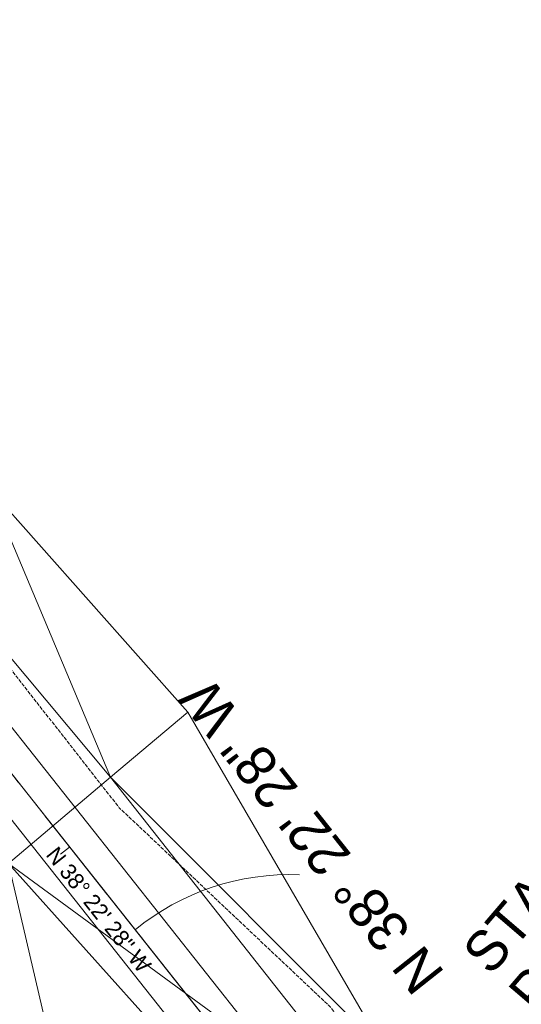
# Model space of a CAD drawing. Extents: x 2399984 to 2508823, y 556481 to 592637.
# Tile 99 of 158: x 2437741 to 2437828, y 564278 to 564449. Entities that reach past the tile are written whole.
import ezdxf
from ezdxf.enums import TextEntityAlignment as Align

# ---------------------------------------------------------------- set-up
doc = ezdxf.new("R2010")
doc.units = 0
doc.header["$MEASUREMENT"] = 0
for name, pattern in [('cl20', [100, 5, -5, 80, -5, 5]), ('cl50', [100, 7.5, -7.5, 70, -7.5, 7.5]), ('constlimit', [0.85, 0.65, -0.1, -0.1])]:
    doc.linetypes.add(name, pattern=pattern)
for name, color, linetype, lineweight in [('DT_X_Triangles', 91, 'Continuous', 0), ('GE_P_CL_20', 7, 'cl20', 13), ('GE_P_CL_50', 7, 'cl50', 13), ('PV_P_Bikeway', 193, 'Continuous', 13), ('RW_P_Const_Limits', 120, 'constlimit', 0)]:
    doc.layers.add(name, color=color, linetype=linetype, lineweight=lineweight)
doc.layers.add('GK_Visualization', color=30, linetype='Continuous', lineweight=13, plot=False)
doc.styles.add('Style-font31', font='font31.shx')

msp = doc.modelspace()

# ---------------------------------------------------------------- linework, layer by layer
at = {"layer": 'GE_P_CL_20'}
msp.add_line((2437880.68, 564140.54), (2437633.61, 564452.55), dxfattribs=at)
at = {"layer": 'GE_P_CL_20', "linetype": 'Continuous'}
msp.add_line((2437750.04, 564305.52), (2437748.47, 564304.28), dxfattribs=at)
at = {"layer": 'GE_P_CL_50'}
msp.add_line((2437807.83, 564232.54), (2437633.61, 564452.55), dxfattribs=at)
at = {"layer": 'GE_P_CL_50', "linetype": 'Continuous', "extrusion": (0, 0, -1)}
msp.add_arc((-2437788.24, 564258.44), 42.3, 50.6534, 92.3057, dxfattribs=at)
at = {"layer": 'GK_Visualization', "color": 1, "flags": 128}
msp.add_lwpolyline([(2438322.11, 563526.77), (2438051.49, 563959.19, 0.050315), (2438044.1, 563968.71), (2437880.68, 564140.54), (2437633.61, 564452.55), (2437585.46, 564883.36, 0.127136), (2437574.76, 564911.42), (2437459.17, 565074.31), (2437394.79, 565151.54), (2437343.43, 565237.42), (2437261.72, 565352.57, -0.085446)], format="xyb", dxfattribs=at)
at = {"layer": 'PV_P_Bikeway'}
for p, q in [((2437804.11, 564229.19), (2437637.41, 564439.71)), ((2437811.55, 564235.9), (2437649.96, 564439.97))]:
    msp.add_line(p, q, dxfattribs=at)
at = {"layer": 'RW_P_Const_Limits', "flags": 128}
msp.add_lwpolyline([(2437882.91, 564155.57), (2437882.82, 564155.56), (2437856.61, 564198.57), (2437825.61, 564237.81), (2437795.4, 564277.66), (2437758.66, 564312.35), (2437727.84, 564351.72), (2437698.29, 564392.1), (2437666.67, 564428.52)], dxfattribs=at)

# ---------------------------------------------------------------- texts
at = {"layer": 'GE_P_CL_20', "linetype": 'Continuous', "style": 'Style-font31'}
msp.add_text('N 38%%d 22\' 28" W', height=2.8, rotation=308.3744, dxfattribs=at).set_placement((2437756.18, 564295.51), align=Align.TOP_CENTER)
at = {"layer": 'GE_P_CL_50', "linetype": 'Continuous', "style": 'Style-font31'}
msp.add_text('N 38%%d 22\' 28" W', height=7, rotation=128.3744, dxfattribs=at).set_placement((2437789.37, 564305.18), align=Align.TOP_CENTER)
at = {"layer": 'GE_P_CL_50', "linetype": 'Continuous', "insert": (2437871.1, 564241.94), "char_height": 7, "attachment_point": 7, "rotation": 49.437, "line_spacing_factor": 0.9, "style": 'Style-font31'}
msp.add_mtext('STATION EQUATION\\PPT Sta. 141+57.81 BK.=\\PSTA. 141+56.91 AHD.\\P\\P\\P\\P\\P', dxfattribs=at)

# ---------------------------------------------------------------- meshes
at = {"layer": 'DT_X_Triangles'}
mesh = msp.add_polyface(dxfattribs=at)
corners = [(2437540.76, 564279.01), (2437613.33, 564427.88), (2437657.83, 564366.95), (2437583.6, 564439.24), (2437609.3, 564439.44), (2437611.38, 564434.86), (2437642.08, 564463.67), (2437634.99, 564439.67), (2437613.46, 564430.72), (2437659.98, 564436.59), (2437655.64, 564431.41), (2437655.99, 564427.9), (2437651.27, 564416.57), (2437660.17, 564440.21), (2437682.62, 564420.69), (2437686.71, 564409.24), (2437676.46, 564382.64), (2437689.25, 564428.6), (2437691.71, 564432.58), (2437705.55, 564341.87), (2437681.05, 564322.31), (2437685.35, 564440.71), (2437697.36, 564438.09), (2437692.04, 564394.28), (2437723.83, 564357.47), (2437697.81, 564437.41), (2437712.01, 564441.03), (2437738.68, 564441.35), (2437736, 564367.86), (2437757.16, 564317.66)]
mesh.append_faces([[corners[k] for k in face] for face in [(0, 1, 2), (3, 4, 5), (3, 5, 1), (4, 6, 7), (4, 7, 5), (5, 8, 1), (5, 7, 9), (5, 9, 10), (5, 10, 8), (1, 8, 10), (1, 10, 11), (1, 11, 12), (1, 12, 2), (7, 13, 9), (12, 11, 14), (12, 14, 15), (12, 15, 16), (12, 16, 2), (10, 17, 11), (10, 9, 18), (10, 18, 17), (11, 17, 14), (2, 16, 19), (2, 19, 20), (9, 13, 21), (9, 21, 22), (9, 22, 18), (16, 15, 23), (16, 23, 24), (16, 24, 19), (14, 17, 25), (14, 25, 15), (21, 26, 22), (15, 25, 26), (15, 26, 23), (17, 18, 25), (18, 22, 25), (23, 26, 27), (23, 27, 28), (23, 28, 24), (22, 26, 25), (24, 28, 29)]])
mesh = msp.add_polyface(dxfattribs=at)
corners = [(2437393.8, 564339.08), (2437420.8, 564353.74), (2437417.45, 564324.67), (2437427.57, 564349.24), (2437449.53, 564335.21), (2437441.01, 564310.12), (2437471.58, 564321.33), (2437462.89, 564296.56), (2437494.26, 564307.33), (2437484.76, 564282.96), (2437516.98, 564293.4), (2437507.65, 564268.58), (2437540.76, 564279.01), (2437530.59, 564254.28), (2437613.33, 564427.88), (2437564.52, 564264.6), (2437554.43, 564239.73), (2437657.83, 564366.95), (2437589.31, 564249.43), (2437578.28, 564225.21), (2437681.05, 564322.31), (2437614.12, 564234.27), (2437603.12, 564210.08), (2437636.29, 564220.76), (2437627.96, 564194.97), (2437658.47, 564207.25), (2437645.57, 564184.3), (2437717.69, 564281.34), (2437663.21, 564173.66), (2437683.73, 564191.85), (2437674.95, 564166.56), (2437709, 564176.44), (2437692.57, 564155.87), (2437705.55, 564341.87), (2437739.42, 564302.68), (2437752.52, 564246.42), (2437793.79, 564199.36), (2437710.17, 564145.18), (2437723.83, 564357.47), (2437732.7, 564162.12)]
mesh.append_faces([[corners[k] for k in face] for face in [(0, 1, 2), (2, 3, 4), (2, 4, 5), (5, 4, 6), (5, 6, 7), (7, 8, 9), (7, 6, 8), (9, 8, 10), (9, 10, 11), (11, 10, 12), (11, 12, 13), (10, 14, 12), (13, 15, 16), (13, 12, 15), (12, 17, 15), (16, 15, 18), (16, 18, 19), (15, 17, 20), (15, 20, 18), (19, 18, 21), (19, 21, 22), (18, 20, 21), (22, 21, 23), (22, 23, 24), (21, 20, 23), (24, 23, 25), (24, 25, 26), (23, 20, 27), (23, 27, 25), (26, 25, 28), (25, 27, 29), (25, 29, 28), (28, 29, 30), (30, 29, 31), (30, 31, 32), (20, 33, 34), (20, 34, 27), (29, 27, 35), (29, 36, 31), (32, 31, 37), (33, 38, 34), (31, 39, 37)]])
mesh = msp.add_polyface(dxfattribs=at)
corners = [(2437683.73, 564191.85), (2437752.52, 564246.42), (2437793.79, 564199.36), (2437709, 564176.44), (2437732.7, 564162.12), (2437710.17, 564145.18), (2437745.38, 564123.79), (2437717.69, 564281.34), (2437739.42, 564302.68), (2437723.83, 564357.47), (2437757.16, 564317.66), (2437756.41, 564147.81), (2437736, 564367.86), (2437770.54, 564328.95), (2437809.5, 564251.27), (2437779.9, 564257.48), (2437782.39, 564131.92), (2437768.29, 564109.92), (2437806.61, 564211.06), (2437805.02, 564269.73), (2437791.2, 564096.07), (2437833.64, 564214.76), (2437820.37, 564162.94), (2437808.19, 564115.76), (2437802.11, 564089.28), (2437832.23, 564169.48), (2437829.58, 564102.13), (2437812.88, 564082.27), (2437847.45, 564229.15), (2437838.48, 564105.74), (2437846.12, 564116.06), (2437842.13, 564110.76), (2437834.15, 564067.82), (2437850.97, 564088.5), (2437846.38, 564179.61), (2437843.39, 564109.95)]
mesh.append_faces([[corners[k] for k in face] for face in [(0, 1, 2), (3, 2, 4), (5, 4, 6), (7, 8, 1), (9, 10, 8), (4, 2, 11), (4, 11, 6), (12, 13, 10), (8, 10, 14), (8, 14, 15), (8, 15, 1), (6, 11, 16), (6, 16, 17), (1, 15, 18), (1, 18, 2), (11, 2, 16), (10, 13, 19), (10, 19, 14), (17, 16, 20), (15, 14, 21), (15, 21, 18), (16, 2, 22), (16, 22, 23), (16, 23, 20), (20, 23, 24), (2, 18, 25), (2, 25, 22), (24, 23, 26), (24, 26, 27), (19, 28, 14), (18, 21, 25), (23, 29, 26), (23, 22, 30), (23, 30, 31), (23, 31, 29), (14, 28, 21), (27, 26, 32), (22, 25, 30), (26, 29, 33), (26, 33, 32), (25, 21, 34), (29, 31, 35)]])

doc.saveas('drawing.dxf')
